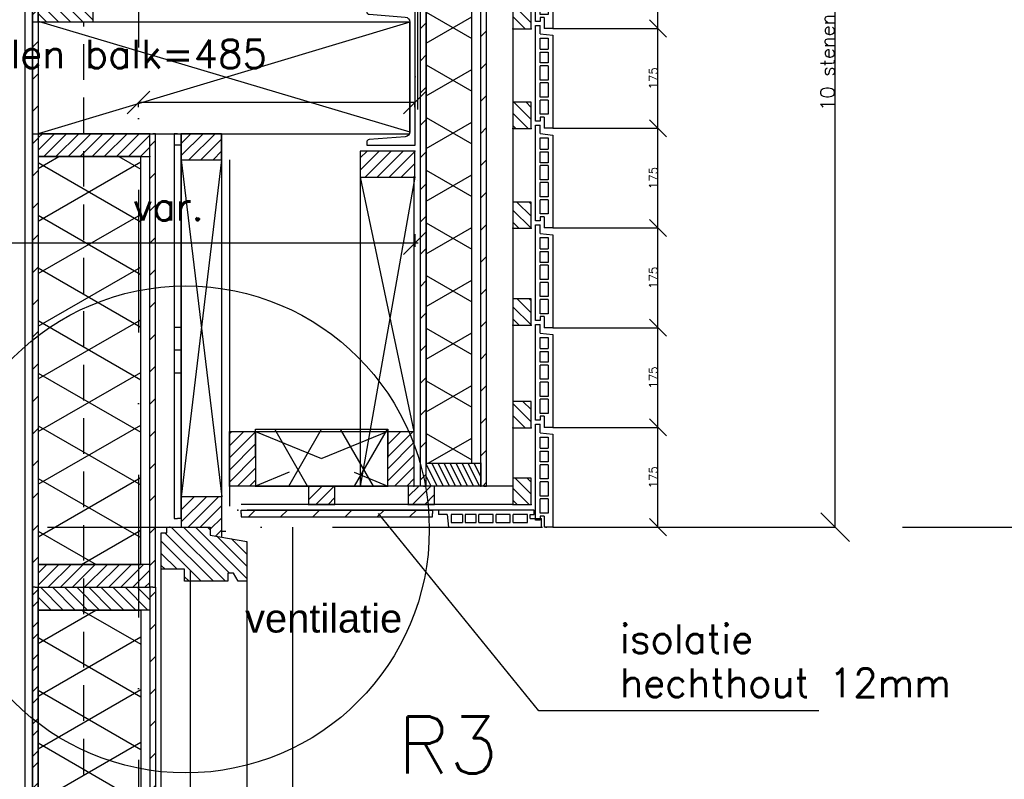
# Model space of a CAD drawing. Extents: x 0 to 317513, y 0 to 193913.
# Tile 93 of 105: x 238419 to 240147, y 159607 to 160940. Entities that reach past the tile are written whole.
import ezdxf

# ---------------------------------------------------------------- set-up
doc = ezdxf.new("R2010")
doc.units = 0
doc.header["$LTSCALE"] = 20
doc.header["$MEASUREMENT"] = 0
doc.header["$PDSIZE"] = -1
for name, pattern in [('DASHDOT', [25, 12.5, -6.25, 0, -6.25]), ('DD1', [2.66667, 1.66667, -0.5, 0, -0.5]), ('HIDDEN', [9.375, 6.25, -3.125]), ('HIDDEN2', [4.6875, 3.125, -1.5625])]:
    doc.linetypes.add(name, pattern=pattern)
doc.layers.get('0').update_dxf_attribs({"linetype": 'CONTINUOUS'})
doc.layers.get('DEFPOINTS').update_dxf_attribs({"linetype": 'CONTINUOUS'})
for name, color, linetype in [('25', 7, 'CONTINUOUS'), ('_DETAILNUMMERS', 4, 'CONTINUOUS'), ('_DETAILNUMMERSTEKST', 4, 'CONTINUOUS'), ('A--01A1_ACEER', 1, 'CONTINUOUS'), ('A--A21--_F-23-', 9, 'CONTINUOUS'), ('A--A25--_F--3-', 9, 'CONTINUOUS'), ('A--A35--_F--3-', 9, 'CONTINUOUS'), ('A--A42--_F--3-', 9, 'CONTINUOUS'), ('A--A42--_F-23-', 9, 'CONTINUOUS'), ('A--A42--_F123-', 9, 'CONTINUOUS'), ('A--L21--', 3, 'CONTINUOUS'), ('A--L21--_F--3-', 7, 'CONTINUOUS'), ('A--L21D3_BUITENWAND', 3, 'CONTINUOUS'), ('A--L25--', 7, 'CONTINUOUS'), ('A--L25--_F-23-', 7, 'CONTINUOUS'), ('A--L28--', 7, 'CONTINUOUS'), ('A--L28--_F--3-', 1, 'CONTINUOUS'), ('A--L28D1_KONSTRUKTIES', 1, 'CONTINUOUS'), ('A--L28DC1_KONSTRUKTIES', 1, 'HIDDEN2'), ('A--L30--', 7, 'CONTINUOUS'), ('A--L30--_F123-', 7, 'CONTINUOUS'), ('A--L31--', 2, 'CONTINUOUS'), ('A--L31--_F--3-', 7, 'CONTINUOUS'), ('A--L31A1_BUITENKOZIJN', 1, 'CONTINUOUS'), ('A--L31D1_BUITENKOZIJN', 1, 'CONTINUOUS'), ('A--L42--', 7, 'CONTINUOUS'), ('A--L42--_F--3-', 7, 'CONTINUOUS'), ('A--L42--_F-23-', 7, 'CONTINUOUS'), ('A--M$1A-_F123-', 1, 'CONTINUOUS'), ('A--T$1A-_F123_20', 1, 'CONTINUOUS'), ('A--T01A-25_TEKST', 2, 'CONTINUOUS'), ('STRAMIEN', 8, 'DD1'), ('X--LR---_CP', 7, 'CONTINUOUS')]:
    doc.layers.add(name, color=color, linetype=linetype)
doc.styles.add('ALFA-0_25', font='ROMANS')
doc.styles.add('EB2', font='ARIAL.TTF')
doc.styles.add('HIEMSTRA', font='romans.shx')
doc.styles.add('MAATLIJN', font='ROMANS')
doc.dimstyles.new('ALFA25', dxfattribs={"dimscale": 0.3, "dimtxt": 50, "dimasz": 100, "dimexe": 0, "dimexo": 0, "dimgap": 2, "dimtad": 1, "dimdec": 0, "dimzin": 0, "dimdsep": 46, "dimtxsty": 'MAATLIJN', "dimblk1": 'OBLIQUE', "dimblk2": 'OBLIQUE', "dimsah": 1, "dimcen": 0, "dimclrd": 1, "dimclre": 1, "dimclrt": 2, "dimadec": 0, "dimazin": 0, "dimtfac": 0.75, "dimtdec": 4, "dimtix": 1, "dimtmove": 2, "dimatfit": 3, "dimldrblk": 'OBLIQUE', "dimfxl": 0, "dimtvp": 1.5, "dimtolj": 1, "dimtzin": 0, "dimarcsym": 0})
doc.dimstyles.get("Standard").update_dxf_attribs({"dimscale": 40, "dimtxt": 2.5, "dimasz": 2, "dimexe": 0.3, "dimexo": 0.3, "dimgap": 2, "dimtad": 1, "dimdec": 0, "dimzin": 0, "dimdsep": 46, "dimtxsty": 'HIEMSTRA', "dimblk1": 'OBLIQUE', "dimblk2": 'OBLIQUE', "dimsah": 1, "dimcen": 0.09, "dimdle": 0.3, "dimclrd": 1, "dimclre": 1, "dimclrt": 3, "dimadec": 0, "dimazin": 0, "dimtfac": 1, "dimtdec": 4, "dimtix": 1, "dimtmove": 2, "dimatfit": 3, "dimldrblk": 'OBLIQUE', "dimfxl": 0, "dimtvp": 625, "dimtolj": 1, "dimtzin": 0, "dimarcsym": 0})
doc.dimstyles.new('STANDARD$0', dxfattribs={"dimscale": 50, "dimtxt": 2.5, "dimasz": 2, "dimexe": 2, "dimexo": 0, "dimgap": 2, "dimtad": 1, "dimdec": 0, "dimzin": 0, "dimdsep": 46, "dimtxsty": 'ALFA-0_25', "dimblk1": 'OBLIQUE', "dimblk2": 'OBLIQUE', "dimsah": 1, "dimcen": -3, "dimdle": 2, "dimclrd": 1, "dimclre": 1, "dimclrt": 2, "dimadec": 0, "dimazin": 0, "dimtfac": 0.6666666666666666, "dimtofl": 0, "dimtmove": 2, "dimatfit": 3, "dimldrblk": 'OBLIQUE', "dimfxl": 0, "dimtvp": 0.8333333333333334, "dimtolj": 1, "dimtzin": 0, "dimarcsym": 0})
pattern_1 = [(45, (0, 0), (-10.60660171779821, 10.60660171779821), [])]

# ---------------------------------------------------------------- blocks, each defined once
blk = doc.blocks.new('_OBLIQUE')
at = {"color": 0, "linetype": 'ByBlock'}
blk.add_line((-0.5, -0.5), (0.5, 0.5), dxfattribs=at)
blk = doc.blocks.new('*D390')
at = {"layer": 'A--M$1A-_F123-', "color": 1, "lineweight": -2}
for p, q in [((239354.2977456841, 161099.3218072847), (239538.8489403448, 161099.3218072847)), ((239538.8489403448, 160924.3218072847), (239538.8489403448, 161099.3218072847)), ((239354.2977456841, 160924.3218072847), (239538.8489403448, 160924.3218072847))]:
    blk.add_line(p, q, dxfattribs=at)
at = {"layer": 'DEFPOINTS', "color": 0}
for p in [(239354.2977456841, 161099.3218072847), (239538.8489403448, 161099.3218072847), (239354.2977456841, 160924.3218072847)]:
    blk.add_point(p, dxfattribs=at)
at = {"layer": 'A--M$1A-_F123-', "color": 1, "lineweight": -2, "xscale": 30, "yscale": 30, "zscale": 30}
for p, rotation in [((239538.8489403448, 161099.3218072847), 90), ((239538.8489403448, 160924.3218072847), 270)]:
    blk.add_blockref('_OBLIQUE', p, dxfattribs=dict(at, rotation=rotation))
at = {"layer": 'A--M$1A-_F123-', "color": 2, "insert": (239530.7489403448, 161011.8218072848), "char_height": 15, "attachment_point": 5, "rotation": 90, "style": 'MAATLIJN'}
blk.add_mtext('\\A1;175', dxfattribs=at)
blk = doc.blocks.new('*U836')
at = {"layer": 'A--A42--_F-23-', "linetype": 'Continuous'}
h = blk.add_hatch(dxfattribs=at)
h.set_pattern_fill('ALFALINE', color=256, scale=40, style=0)
h.set_pattern_definition([(45, (-239233.297745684, -160121.3218072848), (-28.2842712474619, 28.2842712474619), [])])
h.paths.add_polyline_path([(0, 0), (-5, 0), (-5, 5193.969494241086), (0, 5193.969494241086), (5, 5193.969494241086), (5, 0)])
at = {"layer": 'A--L42--_F-23-', "color": 2, "linetype": 'Continuous'}
for points in [[(0, 0), (-5, 0), (-5, 5193.969494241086), (0, 5193.969494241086)], [(0, 0), (5, 0), (5, 5193.969494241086), (0, 5193.969494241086)]]:
    blk.add_lwpolyline(points, dxfattribs=at)
blk = doc.blocks.new('*D405')
at = {"layer": 'A--M$1A-_F123-', "color": 1, "lineweight": -2}
for p, q in [((239429.1186578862, 161799.3218072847), (239849.9470981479, 161799.3218072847)), ((239849.9470981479, 160049.3218072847), (239849.9470981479, 161799.3218072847)), ((239429.1186578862, 160049.3218072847), (239849.9470981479, 160049.3218072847))]:
    blk.add_line(p, q, dxfattribs=at)
at = {"layer": 'DEFPOINTS', "color": 0}
for p in [(239429.1186578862, 161799.3218072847), (239849.9470981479, 161799.3218072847), (239429.1186578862, 160049.3218072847)]:
    blk.add_point(p, dxfattribs=at)
at = {"layer": 'A--M$1A-_F123-', "color": 1, "lineweight": -2, "xscale": 50, "yscale": 50, "zscale": 50}
for p, rotation in [((239849.9470981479, 161799.3218072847), 90), ((239849.9470981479, 160049.3218072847), 270)]:
    blk.add_blockref('_OBLIQUE', p, dxfattribs=dict(at, rotation=rotation))
at = {"layer": 'A--M$1A-_F123-', "color": 2, "insert": (239836.4470981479, 160924.3218072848), "char_height": 25, "attachment_point": 5, "rotation": 90, "style": 'MAATLIJN'}
blk.add_mtext('\\A1;10 stenen a 175', dxfattribs=at)
blk = doc.blocks.new('*D382')
at = {"layer": 'A--M$1A-_F123-', "color": 1, "lineweight": -2}
for p, q in [((239354.2977456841, 160924.3218072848), (239538.8489403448, 160924.3218072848)), ((239538.8489403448, 160749.3218072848), (239538.8489403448, 160924.3218072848)), ((239354.2977456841, 160749.3218072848), (239538.8489403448, 160749.3218072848))]:
    blk.add_line(p, q, dxfattribs=at)
at = {"layer": 'DEFPOINTS', "color": 0}
for p in [(239354.2977456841, 160924.3218072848), (239538.8489403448, 160924.3218072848), (239354.2977456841, 160749.3218072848)]:
    blk.add_point(p, dxfattribs=at)
at = {"layer": 'A--M$1A-_F123-', "color": 1, "lineweight": -2, "xscale": 30, "yscale": 30, "zscale": 30}
for p, rotation in [((239538.8489403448, 160924.3218072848), 90), ((239538.8489403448, 160749.3218072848), 270)]:
    blk.add_blockref('_OBLIQUE', p, dxfattribs=dict(at, rotation=rotation))
at = {"layer": 'A--M$1A-_F123-', "color": 2, "insert": (239530.7489403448, 160836.8218072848), "char_height": 15, "attachment_point": 5, "rotation": 90, "style": 'MAATLIJN'}
blk.add_mtext('\\A1;175', dxfattribs=at)
blk = doc.blocks.new('*D383')
at = {"layer": 'A--M$1A-_F123-', "color": 1, "lineweight": -2}
for p, q in [((239354.2977456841, 161099.3218072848), (239538.8489403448, 161099.3218072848)), ((239538.8489403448, 160924.3218072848), (239538.8489403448, 161099.3218072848)), ((239354.2977456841, 160924.3218072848), (239538.8489403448, 160924.3218072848))]:
    blk.add_line(p, q, dxfattribs=at)
at = {"layer": 'DEFPOINTS', "color": 0}
for p in [(239354.2977456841, 161099.3218072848), (239538.8489403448, 161099.3218072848), (239354.2977456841, 160924.3218072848)]:
    blk.add_point(p, dxfattribs=at)
at = {"layer": 'A--M$1A-_F123-', "color": 1, "lineweight": -2, "xscale": 30, "yscale": 30, "zscale": 30}
for p, rotation in [((239538.8489403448, 161099.3218072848), 90), ((239538.8489403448, 160924.3218072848), 270)]:
    blk.add_blockref('_OBLIQUE', p, dxfattribs=dict(at, rotation=rotation))
at = {"layer": 'A--M$1A-_F123-', "color": 2, "insert": (239530.7489403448, 161011.8218072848), "char_height": 15, "attachment_point": 5, "rotation": 90, "style": 'MAATLIJN'}
blk.add_mtext('\\A1;175', dxfattribs=at)
blk = doc.blocks.new('*D384')
at = {"layer": 'A--M$1A-_F123-', "color": 1, "lineweight": -2}
for p, q in [((239354.2977456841, 160224.3218072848), (239538.8489403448, 160224.3218072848)), ((239538.8489403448, 160049.3218072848), (239538.8489403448, 160224.3218072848)), ((239354.2977456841, 160049.3218072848), (239538.8489403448, 160049.3218072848))]:
    blk.add_line(p, q, dxfattribs=at)
at = {"layer": 'DEFPOINTS', "color": 0}
for p in [(239354.2977456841, 160224.3218072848), (239538.8489403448, 160224.3218072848), (239354.2977456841, 160049.3218072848)]:
    blk.add_point(p, dxfattribs=at)
at = {"layer": 'A--M$1A-_F123-', "color": 1, "lineweight": -2, "xscale": 30, "yscale": 30, "zscale": 30}
for p, rotation in [((239538.8489403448, 160224.3218072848), 90), ((239538.8489403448, 160049.3218072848), 270)]:
    blk.add_blockref('_OBLIQUE', p, dxfattribs=dict(at, rotation=rotation))
at = {"layer": 'A--M$1A-_F123-', "color": 2, "insert": (239530.7489403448, 160136.8218072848), "char_height": 15, "attachment_point": 5, "rotation": 90, "style": 'MAATLIJN'}
blk.add_mtext('\\A1;175', dxfattribs=at)
blk = doc.blocks.new('*D385')
at = {"layer": 'A--M$1A-_F123-', "color": 1, "lineweight": -2}
for p, q in [((239354.2977456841, 160574.3218072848), (239538.8489403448, 160574.3218072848)), ((239538.8489403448, 160399.3218072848), (239538.8489403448, 160574.3218072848)), ((239354.2977456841, 160399.3218072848), (239538.8489403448, 160399.3218072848))]:
    blk.add_line(p, q, dxfattribs=at)
at = {"layer": 'DEFPOINTS', "color": 0}
for p in [(239354.2977456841, 160574.3218072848), (239538.8489403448, 160574.3218072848), (239354.2977456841, 160399.3218072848)]:
    blk.add_point(p, dxfattribs=at)
at = {"layer": 'A--M$1A-_F123-', "color": 1, "lineweight": -2, "xscale": 30, "yscale": 30, "zscale": 30}
for p, rotation in [((239538.8489403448, 160574.3218072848), 90), ((239538.8489403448, 160399.3218072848), 270)]:
    blk.add_blockref('_OBLIQUE', p, dxfattribs=dict(at, rotation=rotation))
at = {"layer": 'A--M$1A-_F123-', "color": 2, "insert": (239530.7489403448, 160486.8218072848), "char_height": 15, "attachment_point": 5, "rotation": 90, "style": 'MAATLIJN'}
blk.add_mtext('\\A1;175', dxfattribs=at)
blk = doc.blocks.new('*D386')
at = {"layer": 'A--M$1A-_F123-', "color": 1, "lineweight": -2}
for p, q in [((239354.2977456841, 160399.3218072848), (239538.8489403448, 160399.3218072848)), ((239538.8489403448, 160224.3218072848), (239538.8489403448, 160399.3218072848)), ((239354.2977456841, 160224.3218072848), (239538.8489403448, 160224.3218072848))]:
    blk.add_line(p, q, dxfattribs=at)
at = {"layer": 'DEFPOINTS', "color": 0}
for p in [(239354.2977456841, 160399.3218072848), (239538.8489403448, 160399.3218072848), (239354.2977456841, 160224.3218072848)]:
    blk.add_point(p, dxfattribs=at)
at = {"layer": 'A--M$1A-_F123-', "color": 1, "lineweight": -2, "xscale": 30, "yscale": 30, "zscale": 30}
for p, rotation in [((239538.8489403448, 160399.3218072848), 90), ((239538.8489403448, 160224.3218072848), 270)]:
    blk.add_blockref('_OBLIQUE', p, dxfattribs=dict(at, rotation=rotation))
at = {"layer": 'A--M$1A-_F123-', "color": 2, "insert": (239530.7489403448, 160311.8218072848), "char_height": 15, "attachment_point": 5, "rotation": 90, "style": 'MAATLIJN'}
blk.add_mtext('\\A1;175', dxfattribs=at)
blk = doc.blocks.new('*D387')
at = {"layer": 'A--M$1A-_F123-', "color": 1, "lineweight": -2}
for p, q in [((239354.2977456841, 160749.3218072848), (239538.8489403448, 160749.3218072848)), ((239538.8489403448, 160574.3218072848), (239538.8489403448, 160749.3218072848)), ((239354.2977456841, 160574.3218072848), (239538.8489403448, 160574.3218072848))]:
    blk.add_line(p, q, dxfattribs=at)
at = {"layer": 'DEFPOINTS', "color": 0}
for p in [(239354.2977456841, 160749.3218072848), (239538.8489403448, 160749.3218072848), (239354.2977456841, 160574.3218072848)]:
    blk.add_point(p, dxfattribs=at)
at = {"layer": 'A--M$1A-_F123-', "color": 1, "lineweight": -2, "xscale": 30, "yscale": 30, "zscale": 30}
for p, rotation in [((239538.8489403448, 160749.3218072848), 90), ((239538.8489403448, 160574.3218072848), 270)]:
    blk.add_blockref('_OBLIQUE', p, dxfattribs=dict(at, rotation=rotation))
at = {"layer": 'A--M$1A-_F123-', "color": 2, "insert": (239530.7489403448, 160661.8218072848), "char_height": 15, "attachment_point": 5, "rotation": 90, "style": 'MAATLIJN'}
blk.add_mtext('\\A1;175', dxfattribs=at)
blk = doc.blocks.new('*U830')
at = {"layer": 'A--A42--_F-23-', "linetype": 'Continuous'}
h = blk.add_hatch(dxfattribs=at)
h.set_pattern_fill('ALFALINE', color=256, scale=40, style=0)
h.set_pattern_definition([(45, (-239127.3430605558, -160121.3218072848), (-28.2842712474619, 28.2842712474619), [])])
h.paths.add_polyline_path([(0, 0), (-5, 0), (-5, 837.020705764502), (0, 837.020705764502), (5, 837.020705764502), (5, 0)])
at = {"layer": 'A--L42--_F-23-', "color": 2, "linetype": 'Continuous'}
for points in [[(0, 0), (-5, 0), (-5, 837.020705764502), (0, 837.020705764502)], [(0, 0), (5, 0), (5, 837.020705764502), (0, 837.020705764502)]]:
    blk.add_lwpolyline(points, dxfattribs=at)
blk = doc.blocks.new('ARGETON175')
at = {"layer": 'A--L21D3_BUITENWAND'}
for p, q in [((2.273736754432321e-12, 167.9999999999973), (-7.999999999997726, 167.9999999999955)), ((-7.999999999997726, 152.9999999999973), (-7.999999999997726, 167.9999999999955)), ((0, 0), (2.273736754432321e-12, 167.9999999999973)), ((-7.999999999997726, 152.9999999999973), (-29.99999999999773, 150.4999999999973)), ((-29.99999999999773, 150.4999999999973), (-29.99999999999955, -12.50000000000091)), ((-21.99999999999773, 145.4999999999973), (-21.99999999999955, 125.9999999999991)), ((-7.999999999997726, 145.4999999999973), (-21.99999999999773, 145.4999999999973)), ((-7.999999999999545, 125.9999999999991), (-7.999999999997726, 145.4999999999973)), ((-7.999999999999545, 125.9999999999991), (-21.99999999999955, 125.9999999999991)), ((-7.999999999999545, 120.9999999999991), (-21.99999999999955, 120.9999999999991)), ((-21.99999999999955, 120.9999999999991), (-21.99999999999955, 101.9999999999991)), ((-7.999999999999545, 101.9999999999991), (-7.999999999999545, 120.9999999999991)), ((-21.99999999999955, 101.9999999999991), (-7.999999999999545, 101.9999999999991)), ((-21.99999999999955, 96.99999999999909), (-21.99999999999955, 71.99999999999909)), ((-21.99999999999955, 96.99999999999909), (-7.999999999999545, 96.99999999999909)), ((-7.999999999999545, 71.99999999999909), (-7.999999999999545, 96.99999999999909)), ((-21.99999999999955, 71.99999999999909), (-7.999999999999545, 71.99999999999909)), ((-21.99999999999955, 66.99999999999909), (-21.99999999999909, 41.99999999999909)), ((-21.99999999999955, 66.99999999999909), (-7.999999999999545, 66.99999999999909)), ((-7.999999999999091, 41.99999999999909), (-7.999999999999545, 66.99999999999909)), ((-21.99999999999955, 41.99999999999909), (-7.999999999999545, 41.99999999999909)), ((-21.99999999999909, 36.99999999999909), (-21.99999999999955, 11.99999999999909)), ((-21.99999999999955, 36.99999999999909), (-7.999999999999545, 36.99999999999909)), ((-7.999999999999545, 11.99999999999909), (-7.999999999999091, 36.99999999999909)), ((-21.99999999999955, 11.99999999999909), (-7.999999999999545, 11.99999999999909)), ((-14.99999999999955, 6.999999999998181), (-14.99999999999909, -12.50000000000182)), ((-14.99999999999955, 6.999999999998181), (-7.999999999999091, 6.999999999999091)), ((-7.999999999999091, 6.999999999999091), (-8, -1.818989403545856e-12)), ((-8, -1.818989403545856e-12), (0, 0)), ((-29.99999999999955, -12.50000000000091), (-14.99999999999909, -12.50000000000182))]:
    blk.add_line(p, q, dxfattribs=at)
blk = doc.blocks.new('HOUT46X32')
at = {"layer": 'A--A25--_F--3-'}
h = blk.add_hatch(dxfattribs=at)
h.set_pattern_fill('ALFALINE', color=256, scale=15, style=0, pattern_type=2)
h.set_pattern_definition(pattern_1)
h.paths.add_polyline_path([(0, 0), (0, 46), (32, 46), (32, 0)])
at = {"layer": 'A--L25--_F-23-', "color": 2, "linetype": 'Continuous'}
blk.add_lwpolyline([(0, 0), (0, 46), (32, 46), (32, 0)], close=True, dxfattribs=at)
at = {"layer": 'X--LR---_CP'}
for p in [(0, 0), (0, 0), (32, 0)]:
    blk.add_point(p, dxfattribs=at)
blk = doc.blocks.new('*D379')
at = {"layer": 'A--M$1A-_F123-', "color": 1, "lineweight": -2}
for p, q in [((238247.3430605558, 160563.3286734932), (238247.3430605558, 160541.4842667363)), ((239112.3430605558, 160563.3286734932), (239112.3430605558, 160541.4842667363)), ((239118.3430605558, 160547.4842667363), (238241.3430605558, 160547.4842667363))]:
    blk.add_line(p, q, dxfattribs=at)
at = {"layer": 'DEFPOINTS', "color": 0}
for p in [(238247.3430605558, 160569.3286734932), (239112.3430605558, 160569.3286734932), (238247.3430605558, 160547.4842667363)]:
    blk.add_point(p, dxfattribs=at)
at = {"layer": 'A--M$1A-_F123-', "color": 1, "lineweight": -2, "xscale": 40, "yscale": 40, "zscale": 40, "rotation": 180}
blk.add_blockref('_OBLIQUE', (238247.3430605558, 160547.4842667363), dxfattribs=at)
at = {"layer": 'A--M$1A-_F123-', "color": 1, "lineweight": -2, "xscale": 40, "yscale": 40, "zscale": 40}
blk.add_blockref('_OBLIQUE', (239112.3430605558, 160547.4842667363), dxfattribs=at)
at = {"layer": 'A--M$1A-_F123-', "color": 2, "insert": (238679.8430605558, 160612.4842667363), "char_height": 50, "attachment_point": 5, "style": 'HIEMSTRA'}
blk.add_mtext('\\A1;var.', dxfattribs=at)
blk = doc.blocks.new('Q020283-')
at = {"layer": 'A--A25--_F--3-'}
h = blk.add_hatch(dxfattribs=at)
h.set_pattern_fill('ALFALINE', color=256, scale=15, style=0, pattern_type=2)
h.set_pattern_definition(pattern_1)
h.paths.add_polyline_path([(0, 0), (0, 96), (46, 96), (46, 0)])
at = {"layer": 'A--L25--_F-23-', "color": 2, "linetype": 'Continuous'}
blk.add_lwpolyline([(0, 0), (0, 96), (46, 96), (46, 0)], close=True, dxfattribs=at)
at = {"layer": 'X--LR---_CP'}
for p in [(0, 0), (0, 0), (46, 0)]:
    blk.add_point(p, dxfattribs=at)
blk = doc.blocks.new('*D362')
at = {"layer": 'A--M$1A-_F123-', "color": 1, "lineweight": -2}
for p, q in [((238627.3430605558, 160786.3160727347), (238627.3430605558, 160794.2969222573)), ((239112.3430605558, 160794.2969222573), (238627.3430605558, 160794.2969222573)), ((239112.3430605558, 160786.3160727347), (239112.3430605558, 160794.2969222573))]:
    blk.add_line(p, q, dxfattribs=at)
at = {"layer": 'DEFPOINTS', "color": 0}
for p in [(238627.3430605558, 160794.2969222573), (238627.3430605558, 160786.3160727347), (239112.3430605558, 160786.3160727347)]:
    blk.add_point(p, dxfattribs=at)
at = {"layer": 'A--M$1A-_F123-', "color": 1, "lineweight": -2, "xscale": 40, "yscale": 40, "zscale": 40, "rotation": 180}
blk.add_blockref('_OBLIQUE', (238627.3430605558, 160794.2969222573), dxfattribs=at)
at = {"layer": 'A--M$1A-_F123-', "color": 1, "lineweight": -2, "xscale": 40, "yscale": 40, "zscale": 40}
blk.add_blockref('_OBLIQUE', (239112.3430605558, 160794.2969222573), dxfattribs=at)
at = {"layer": 'A--M$1A-_F123-', "color": 2, "insert": (238499.2232521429, 160879.6580516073), "char_height": 50, "attachment_point": 5, "style": 'ALFA-0_25'}
blk.add_mtext('\\A1;\\fRomanS|b0|i0|c0|p0;a.k. stalen balk=\\Fromans.shx;485', dxfattribs=at)
blk = doc.blocks.new('*U797')
at = {"layer": 'A--A42--_F-23-', "linetype": 'Continuous'}
h = blk.add_hatch(dxfattribs=at)
h.set_pattern_fill('ALFALINE', color=256, scale=40, style=0)
h.set_pattern_definition([(45, (-238446.3430675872, -164279.3218072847), (-28.2842712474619, 28.2842712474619), [])])
h.paths.add_polyline_path([(0, 0), (5, 0), (5, -6044.999999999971), (0, -6044.999999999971), (-5, -6044.999999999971), (-5, 0)])
at = {"layer": 'A--L42--_F-23-', "color": 2, "linetype": 'Continuous'}
for points in [[(0, 0), (-5, 0), (-5, -6044.999999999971), (0, -6044.999999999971)], [(0, 0), (5, 0), (5, -6044.999999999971), (0, -6044.999999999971)]]:
    blk.add_lwpolyline(points, dxfattribs=at)
blk = doc.blocks.new('*U796')
at = {"layer": 'A--A42--_F--3-', "linetype": 'Continuous'}
h = blk.add_hatch(dxfattribs=at)
h.set_pattern_fill('ALFALINE', color=256, scale=40, angle=45, style=0)
h.set_pattern_definition([(90, (-238435.0930675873, -159525.6318105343), (-40, 7.105427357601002e-15), [])])
h.paths.add_polyline_path([(0, 0), (-6.25, 0), (-6.25, 4274.734392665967), (0, 4274.734392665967), (6.25, 4274.734392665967), (6.25, 0)])
at = {"layer": 'A--L42--_F--3-', "color": 3, "linetype": 'Continuous'}
for points in [[(0, 0), (-6.249999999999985, 0), (-6.249999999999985, 4274.734392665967), (0, 4274.734392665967)], [(0, 0), (-6.25, 0), (-6.25, 4274.734392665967), (0, 4274.734392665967)], [(0, 0), (-6.25, 0), (-6.25, 4274.734392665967), (0, 4274.734392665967)], [(0, 0), (6.25, 0), (6.25, 4274.734392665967), (0, 4274.734392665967)]]:
    blk.add_lwpolyline(points, dxfattribs=at)
blk = doc.blocks.new('*D516')
at = {"layer": 'A--M$1A-_F123-', "color": 1, "lineweight": -2}
for p, q in [((238247.3430605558, 159392.1116200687), (238247.3430605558, 159438.0834170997)), ((238432.3430025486, 159392.1116200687), (238432.3430025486, 159438.0834170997)), ((238207.3430605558, 159398.0834170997), (238472.3430025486, 159398.0834170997))]:
    blk.add_line(p, q, dxfattribs=at)
at = {"layer": 'DEFPOINTS', "color": 0}
for p in [(238432.3430025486, 159398.0834170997), (238247.3430605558, 159392.1116200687), (238432.3430025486, 159392.1116200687)]:
    blk.add_point(p, dxfattribs=at)
at = {"layer": 'A--M$1A-_F123-', "color": 1, "lineweight": -2, "xscale": 40, "yscale": 40, "zscale": 40, "rotation": 180}
blk.add_blockref('_OBLIQUE', (238247.3430605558, 159398.0834170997), dxfattribs=at)
at = {"layer": 'A--M$1A-_F123-', "color": 1, "lineweight": -2, "xscale": 40, "yscale": 40, "zscale": 40}
blk.add_blockref('_OBLIQUE', (238432.3430025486, 159398.0834170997), dxfattribs=at)
at = {"layer": 'A--M$1A-_F123-', "color": 2, "insert": (238087.8539904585, 159523.0834170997), "char_height": 50, "attachment_point": 5, "style": 'ALFA-0_25'}
blk.add_mtext('\\A1;v.k. bordes 185', dxfattribs=at)
blk = doc.blocks.new('Q020676-')
at = {"layer": 'A--L28--_F--3-', "color": 4, "linetype": 'Continuous'}
blk.add_lwpolyline([(0, -120), (0, 120), (85, 120), (85, 114.42, -0.391020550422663), (80.858853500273, 109.9343312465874), (17.32274549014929, 104.8529762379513, 0.391040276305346), (9.5, 96.38), (9.5, -96.38000000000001, 0.391040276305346), (17.32274549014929, -104.8529762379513), (80.85854650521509, -109.9343066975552, -0.391020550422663), (84.99999998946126, -114.4196920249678), (85, -120)], format="xyb", close=True, dxfattribs=at)
at = {"layer": 'X--LR---_CP', "color": 4, "linetype": 'Continuous'}
for p in [(0, 0), (0, 0), (9.5, -7.105427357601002e-15)]:
    blk.add_point(p, dxfattribs=at)
blk = doc.blocks.new('*U794')
at = {"layer": 'A--A42--_F-23-', "linetype": 'Continuous'}
h = blk.add_hatch(dxfattribs=at)
h.set_pattern_fill('ALFALINE', color=256, scale=40, style=0)
h.set_pattern_definition([(45, (-238652.3430675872, -159943.8332712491), (-28.2842712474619, 28.2842712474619), [])])
h.paths.add_polyline_path([(0, 0), (5, 0), (5, -1709.511463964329), (0, -1709.511463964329), (-5, -1709.511463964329), (-5, 0)])
at = {"layer": 'A--L42--_F-23-', "color": 2, "linetype": 'Continuous'}
for points in [[(0, 0), (-5, 0), (-5, -1709.511463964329), (0, -1709.511463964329)], [(0, 0), (5, 0), (5, -1709.511463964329), (0, -1709.511463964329)]]:
    blk.add_lwpolyline(points, dxfattribs=at)
blk = doc.blocks.new('*U793')
at = {"layer": 'A--A42--_F-23-', "linetype": 'Continuous'}
h = blk.add_hatch(dxfattribs=at)
h.set_pattern_fill('ALFALINE', color=256, scale=40, style=0)
h.set_pattern_definition([(45, (-238446.3430675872, -159943.8332712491), (-28.2842712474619, 28.2842712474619), [])])
h.paths.add_polyline_path([(0, 0), (5, 0), (5, -1709.5114639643), (0, -1709.5114639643), (-5, -1709.5114639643), (-5, 0)])
at = {"layer": 'A--L42--_F-23-', "color": 2, "linetype": 'Continuous'}
for points in [[(0, 0), (-5, 0), (-5, -1709.5114639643), (0, -1709.5114639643)], [(0, 0), (5, 0), (5, -1709.5114639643), (0, -1709.5114639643)]]:
    blk.add_lwpolyline(points, dxfattribs=at)
blk = doc.blocks.new('NH40_196')
at = {"layer": 'A--A25--_F--3-'}
h = blk.add_hatch(dxfattribs=at)
h.set_pattern_fill('ALFALINE', color=256, scale=15, style=0, pattern_type=2)
h.set_pattern_definition([(45, (-6, 0), (-10.60660171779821, 10.60660171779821), [])])
h.paths.add_polyline_path([(0, 0), (0, 196), (40, 196), (40, 0)])
at = {"layer": 'A--L25--_F-23-', "color": 2, "linetype": 'Continuous'}
blk.add_lwpolyline([(0, 0), (0, 196), (40, 196), (40, 0)], close=True, dxfattribs=at)
at = {"layer": 'X--LR---_CP'}
for p in [(0, 0), (0, 0), (40, 0)]:
    blk.add_point(p, dxfattribs=at)
blk = doc.blocks.new('*U792')
at = {"layer": 'A--A42--_F-23-', "linetype": 'Continuous'}
h = blk.add_hatch(dxfattribs=at)
h.set_pattern_fill('ALFALINE', color=256, scale=40, style=0)
h.set_pattern_definition([(45, (-238652.3430675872, -159943.833271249), (-28.2842712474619, 28.2842712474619), [])])
h.paths.add_polyline_path([(0, 0), (-5, 0), (-5, 795.868536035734), (0, 795.868536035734), (5, 795.868536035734), (5, 0)])
at = {"layer": 'A--L42--_F-23-', "color": 2, "linetype": 'Continuous'}
for points in [[(0, 0), (-5, 0), (-5, 795.868536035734), (0, 795.868536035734)], [(0, 0), (5, 0), (5, 795.868536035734), (0, 795.868536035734)]]:
    blk.add_lwpolyline(points, dxfattribs=at)
blk = doc.blocks.new('Q020279-')
at = {"layer": 'A--A25--_F--3-'}
h = blk.add_hatch(dxfattribs=at)
h.set_pattern_fill('ALFALINE', color=256, scale=15, style=0, pattern_type=2)
h.set_pattern_definition(pattern_1)
h.paths.add_polyline_path([(0, 0), (0, 71), (46, 71), (46, 0)])
at = {"layer": 'A--L25--_F-23-', "color": 2, "linetype": 'Continuous'}
blk.add_lwpolyline([(0, 0), (0, 71), (46, 71), (46, 0)], close=True, dxfattribs=at)
at = {"layer": 'X--LR---_CP'}
for p in [(0, 0), (0, 0), (46, 0)]:
    blk.add_point(p, dxfattribs=at)
blk = doc.blocks.new('KOZIJN_VP')
at = {"layer": 'A--A35--_F--3-'}
h = blk.add_hatch(dxfattribs=at)
h.set_pattern_fill('ALFALINE', color=256, scale=15, angle=90, style=0, pattern_type=2)
h.set_pattern_definition([(135, (447.3764100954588, -368.9967329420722), (-10.60660171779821, -10.60660171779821), [])])
h.paths.add_polyline_path([(-91, 53.44102357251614), (-20, 53.44102357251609), (-20, 0), (-71, 0.01724948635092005), (-71, -13.97211117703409), (-91, -17.5561020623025)])
h = blk.add_hatch(dxfattribs=at)
h.set_pattern_fill('ALFALINE', color=256, scale=15, style=0, pattern_type=2)
h.set_pattern_definition([(45, (447.3905115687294, -368.9969185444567), (-10.60660171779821, 10.60660171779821), [])])
h.paths.add_polyline_path([(-101.9877444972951, -94.98637884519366), (-25.98774449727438, -94.98626951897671), (-25.98774449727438, -73.98626951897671), (15.01155049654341, -73.98637884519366), (15.01155049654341, -10.00362852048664), (5.011550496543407, -10.00362852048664), (5.011550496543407, 0.01369385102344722), (-70.98589852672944, 0.01706388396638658), (-70.98695452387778, -13.97272140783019), (-134.9866762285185, -25.44120697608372), (-134.9877444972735, -94.98637884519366), (-119.9976014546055, -94.98637884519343), (-111.9877444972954, -80.96912916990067), (-101.9877444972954, -80.96912916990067)])
at = {"layer": 'A--L31--_F--3-', "color": 2, "linetype": 'Continuous'}
for points in [[(-91, 53.44102357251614), (-20, 53.44102357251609), (-20, 0), (-71, 0.01724948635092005), (-71, -13.97211117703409), (-91, -17.5561020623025), (-91, 53.44102357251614)], [(-101.9877444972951, -94.98637884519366), (-25.98774449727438, -94.98626951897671), (-25.98774449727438, -73.98626951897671), (15.01155049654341, -73.98637884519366), (15.01155049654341, -10.00362852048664), (5.011550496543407, -10.00362852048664), (5.011550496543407, 0.01369385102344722), (-70.98589852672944, 0.01706388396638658), (-70.98695452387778, -13.97272140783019), (-134.9866762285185, -25.44120697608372), (-134.9877444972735, -94.98637884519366), (-119.9976014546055, -94.98637884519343), (-111.9877444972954, -80.96912916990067), (-101.9877444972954, -80.96912916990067)]]:
    blk.add_lwpolyline(points, close=True, dxfattribs=at)
at = {"layer": 'X--LR---_CP', "color": 1}
blk.add_point((0, 0), dxfattribs=at)
blk = doc.blocks.new('*U785')
at = {"layer": 'A--L30--_F123-', "color": 1, "linetype": 'Continuous'}
blk.add_lwpolyline([(0, 0), (-7.5, 0), (-7.499999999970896, 697.9439375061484), (2.91038304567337e-11, 697.9439375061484)], dxfattribs=at)
blk.add_lwpolyline([(0, 0), (-7.5, 0), (-7.499999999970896, 697.9439375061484), (2.91038304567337e-11, 697.9439375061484)], dxfattribs=at)
blk = doc.blocks.new('*U784')
at = {"layer": 'A--A42--_F123-', "linetype": 'Continuous'}
h = blk.add_hatch(dxfattribs=at)
h.set_pattern_fill('ALFAPLST', color=256, scale=400, angle=180, style=0)
h.set_pattern_definition([(180, (0, 0), (-4.898425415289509e-14, -400), []), (180, (-4.898425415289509e-15, -40), (-4.898425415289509e-14, -400), []), (180, (-9.796850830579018e-15, -80), (-4.898425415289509e-14, -400), [])])
h.paths.add_polyline_path([(0, 0), (6, 0), (6, -675.3878354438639), (0, -675.3878354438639), (-6, -675.3878354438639), (-6, 0)])
at = {"layer": 'A--L42--_F--3-', "color": 3, "linetype": 'Continuous'}
for points in [[(0, 0), (-6, 0), (-6, -675.3878354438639), (0, -675.3878354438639)], [(0, 0), (6, 0), (6, -675.3878354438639), (0, -675.3878354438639)]]:
    blk.add_lwpolyline(points, dxfattribs=at)
blk = doc.blocks.new('*U732')
at = {"layer": 'A--A42--_F-23-', "linetype": 'Continuous'}
h = blk.add_hatch(dxfattribs=at)
h.set_pattern_fill('ALFALINE', color=256, scale=40, style=0)
h.set_pattern_definition([(45, (-238807.3179724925, -160073.3218072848), (-28.2842712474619, 28.2842712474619), [])])
h.paths.add_polyline_path([(0, 0), (0, 6), (335.9061800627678, 6), (335.9061800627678, 0), (335.9061800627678, -6), (0, -6)])
at = {"layer": 'A--L42--_F-23-', "color": 2, "linetype": 'Continuous'}
for points in [[(0, 0), (0, 6), (335.9061800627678, 6), (335.9061800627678, 0)], [(0, 0), (0, -6), (335.9061800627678, -6), (335.9061800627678, 0)]]:
    blk.add_lwpolyline(points, dxfattribs=at)
blk = doc.blocks.new('*U731')
at = {"layer": 'A--A21--_F-23-', "linetype": 'Continuous'}
h = blk.add_hatch(dxfattribs=at)
h.set_pattern_fill('ALFAISO', color=256, scale=100, style=0)
h.set_pattern_definition([(59.99999999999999, (0, -50), (-86.60254037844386, 50.00000000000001), []), (120, (0, -50), (-86.60254037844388, -49.99999999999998), [])])
h.paths.add_polyline_path([(0, 0), (0, -50), (232.0003647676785, -50), (232.0003647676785, 0), (232.0003647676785, 50), (0, 50)])
at = {"layer": 'A--L21--_F--3-', "color": 3, "linetype": 'Continuous'}
for points in [[(0, 0), (0, 50), (232.0003647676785, 50), (232.0003647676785, 0)], [(0, 0), (0, -50), (232.0003647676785, -50), (232.0003647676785, 0)]]:
    blk.add_lwpolyline(points, dxfattribs=at)

msp = doc.modelspace()

# ---------------------------------------------------------------- hatches: boundary and pattern name
at = {"layer": 'A--A21--_F-23-'}
h = msp.add_hatch(dxfattribs=at)
h.set_pattern_fill('ALFAISO', color=256, scale=80, angle=270, style=0)
h.set_pattern_definition([(210.0000000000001, (397739.2314289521, 58203.42386924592), (-40.00000000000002, 69.28203230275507), []), (150, (397739.2314289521, 58203.42386924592), (39.99999999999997, 69.28203230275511), [])])
h.paths.add_polyline_path([(239032.3430605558, 161773.2685054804), (239212.3430605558, 161773.2685054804), (239212.3430605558, 160161.3218072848), (239132.3430605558, 160161.3218072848), (239132.3430605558, 160999.3218072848), (239032.3430605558, 160999.3218072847)])
h = msp.add_hatch(dxfattribs=at)
h.set_pattern_fill('ALFAISO', color=256, scale=80, angle=270, style=0, pattern_type=2)
h.set_pattern_definition([(329.9999999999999, (166700.1825744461, 58192.74818060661), (40.00000000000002, 69.28203230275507), []), (29.99999999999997, (166700.1825744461, 58192.74818060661), (-39.99999999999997, 69.28203230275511), [])])
h.paths.add_polyline_path([(238551.3430675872, 159983.833271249), (238631.3430675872, 159983.833271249), (238631.3430675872, 160699.7018072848), (238451.3430675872, 160699.7018072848), (238451.3430675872, 159983.8332712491)])
h = msp.add_hatch(dxfattribs=at)
h.set_pattern_fill('ALFAISO', color=256, scale=80, angle=270, style=0, pattern_type=2)
h.set_pattern_definition([(30.00000000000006, (166700.1825744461, 261694.9183618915), (40.00000000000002, -69.28203230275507), []), (330.0000000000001, (166700.1825744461, 261694.9183618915), (-39.99999999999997, -69.28203230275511), [])])
h.paths.add_polyline_path([(238551.3430675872, 159903.8332712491), (238631.3430675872, 159903.8332712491), (238631.3430675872, 158274.3218072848), (238451.3430675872, 158274.3218072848), (238451.3430675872, 159903.8332712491)])
at = {"layer": 'A--A25--_F--3-'}
h = msp.add_hatch(dxfattribs=at)
h.set_pattern_fill('ALFALINE', color=256, scale=15, style=0, pattern_type=2)
h.set_pattern_definition([(116.565051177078, (239059.466527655, 160199.8118513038), (-5.303300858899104, -10.60660171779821), [])])
edge = h.paths.add_edge_path()
edge.add_line((239277.4665346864, 160121.3218072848), (239132.3430605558, 160121.3218072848))
edge.add_line((239132.3430605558, 160121.3218072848), (239132.3430605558, 160161.3218072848))
edge.add_line((239132.3430605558, 160161.3218072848), (239228.3430605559, 160161.3218072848))
edge.add_line((239228.3430605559, 160161.3218072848), (239228.3430605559, 160121.3218072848))

# ---------------------------------------------------------------- linework, layer by layer
at = {"layer": '_DETAILNUMMERS'}
msp.add_circle((238710.387314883, 160045.3181784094), 427.2623505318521, dxfattribs=at)
at = {"layer": 'A--01A1_ACEER'}
for p, q in [((238451.3430675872, 160937.3413103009), (239103.320095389, 160742.9418072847)), ((239103.320095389, 160935.7018072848), (238451.3430675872, 160739.7018072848)), ((239153.797745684, 160079.3218072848), (238818.0857166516, 160079.3218072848))]:
    msp.add_line(p, q, dxfattribs=at)
msp.add_lwpolyline([(239103.320095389, 160935.7018072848), (238441.3430675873, 160935.7018072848), (238441.3430675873, 160739.7018072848), (239103.320095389, 160739.7018072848)], close=True, dxfattribs=at)
at = {"layer": 'A--L21--'}
for points in [[(239132.3430605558, 160161.3218072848), (239212.3430605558, 160161.3218072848), (239212.3430605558, 161773.2685054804), (239032.3430605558, 161773.2685054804), (239032.3430605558, 160999.3218072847), (239132.3430605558, 160999.3218072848), (239132.3430605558, 160245.8118513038)], [(238551.3430675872, 159983.833271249), (238631.3430675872, 159983.833271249), (238631.3430675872, 160699.7018072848), (238451.3430675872, 160699.7018072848), (238451.3430675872, 159983.8332712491), (238551.3430675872, 159983.8332712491), (238551.3430675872, 159983.833271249)], [(238551.3430675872, 159903.8332712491), (238631.3430675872, 159903.8332712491), (238631.3430675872, 158274.3218072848), (238451.3430675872, 158274.3218072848), (238451.3430675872, 159903.8332712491), (238551.3430675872, 159903.8332712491), (238551.3430675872, 159903.8332712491)]]:
    msp.add_lwpolyline(points, close=True, dxfattribs=at)
at = {"layer": 'A--L21D3_BUITENWAND'}
msp.add_line((239140.8430605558, 160049.3218072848), (239336.0761869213, 160049.3218072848), dxfattribs=at)
at = {"layer": 'A--L25--_F-23-', "color": 2, "linetype": 'Continuous'}
for p, q in [((239132.3430605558, 160121.3218072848), (239132.3430605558, 160161.3218072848)), ((239132.3430605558, 160161.3218072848), (239228.3430605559, 160161.3218072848)), ((239228.3430605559, 160161.3218072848), (239228.3430605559, 160121.3218072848)), ((239228.3430605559, 160121.3218072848), (239132.3430605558, 160121.3218072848))]:
    msp.add_line(p, q, dxfattribs=at)
at = {"layer": 'A--L28D1_KONSTRUKTIES', "linetype": 'DASHDOT'}
msp.add_line((239116.73288812, 164532.6865041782), (239116.73288812, 160581.4065009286), dxfattribs=at)
at = {"layer": 'A--L28DC1_KONSTRUKTIES'}
msp.add_line((238531.3657065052, 157459.3218072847), (238531.3657065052, 160935.7018072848), dxfattribs=at)
at = {"layer": 'A--L31--'}
for p, q in [((239284.297745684, 163634.7919517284), (239284.2977456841, 160121.3218072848)), ((239284.2977456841, 160121.3218072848), (238786.9464291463, 160121.3218072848)), ((239284.2977456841, 160089.3218072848), (238807.3179724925, 160089.3218072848)), ((238718.3430675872, 159973.9718072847), (238718.3430675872, 159573.4844454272))]:
    msp.add_line(p, q, dxfattribs=at)
for points in [[(238667.3430675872, 159573.4844454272), (238667.3430675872, 160019.8818072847), (238667.3430675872, 160019.8818072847)], [(238817.3430675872, 160024.3218072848), (238817.3430675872, 160024.3218072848), (238817.3430675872, 159573.4844454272)]]:
    msp.add_lwpolyline(points, dxfattribs=at)
at = {"layer": 'A--L31A1_BUITENKOZIJN'}
msp.add_line((238897.3430675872, 160049.3218072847), (238897.3430675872, 156511.3218072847), dxfattribs=at)
at = {"layer": 'A--L31D1_BUITENKOZIJN'}
for p, q in [((238702.3437725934, 160693.7018072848), (238702.3553230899, 160102.7549954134)), ((238702.3437725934, 160693.7018072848), (238773.3553230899, 160102.7549954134)), ((238773.3437725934, 160693.7018072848), (238702.3553230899, 160102.7549954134)), ((238773.3437725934, 160693.7018072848), (238773.3437725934, 160086.3025078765)), ((238786.8176006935, 160693.7021537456), (238786.8176006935, 160086.3275929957)), ((239016.3430605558, 160663.3218072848), (239016.3430605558, 160121.3218072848)), ((239112.3430605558, 160663.3218072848), (239016.3430605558, 160121.3218072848)), ((239016.3430605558, 160663.3218072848), (239110.8179654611, 160217.3218072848)), ((239110.8179654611, 160663.3218072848), (239110.8179654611, 160217.3218072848)), ((238832.8176006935, 160217.3218072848), (239110.8179654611, 160217.3218072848))]:
    msp.add_line(p, q, dxfattribs=at)
at = {"layer": 'A--L31D1_BUITENKOZIJN', "linetype": 'HIDDEN'}
for p, q in [((238832.8176006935, 160217.3218072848), (239064.8179654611, 160121.3218072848)), ((239064.8179654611, 160217.3218072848), (238832.8176006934, 160121.3218072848))]:
    msp.add_line(p, q, dxfattribs=at)
at = {"layer": 'A--T01A-25_TEKST'}
for p, q in [((239329.9503033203, 159727.0610789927), (239048.6134882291, 160073.3218072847)), ((239821.2735949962, 159727.0610789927), (239329.9503033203, 159727.0610789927))]:
    msp.add_line(p, q, dxfattribs=at)
at = {"layer": 'STRAMIEN', "linetype": 'DASHDOT'}
for p, q in [((238627.3430605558, 168142.5381229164), (238627.3430605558, 148770.0352279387)), ((236467.264246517, 160049.3218072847), (241970.5542523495, 160049.3218072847))]:
    msp.add_line(p, q, dxfattribs=at)
at = {"layer": 'X--LR---_CP'}
for p in [(239228.3430605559, 160161.3218072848), (239228.3430605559, 160121.3218072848), (239228.3430605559, 160121.3218072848), (238801.8394980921, 160079.0996892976), (238801.8394980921, 160079.0996892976), (238801.8394980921, 160079.0996892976)]:
    msp.add_point(p, dxfattribs=at)

# ---------------------------------------------------------------- block references
at = {"xscale": -1}
for p in [(239324.297745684, 160936.8218072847), (239324.297745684, 160761.8218072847), (239324.297745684, 160586.8218072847), (239324.297745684, 160411.8218072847), (239324.297745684, 160236.8218072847), (239324.297745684, 160061.8218072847)]:
    msp.add_blockref('ARGETON175', p, dxfattribs=at)
at = {"rotation": 90}
msp.add_blockref('ARGETON175', (239321.797745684, 160079.3218072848), dxfattribs=at)
at = {"layer": '25', "xscale": -1, "rotation": 270}
msp.add_blockref('Q020279-', (238702.3437725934, 160693.7018072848), dxfattribs=at)
at = {"layer": 'A--L21--'}
msp.add_blockref('*U731', (238832.8176006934, 160171.3218072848), dxfattribs=at)
at = {"layer": 'A--L25--'}
for name, p, rotation in [('Q020283-', (238451.3430675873, 160981.7018072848), 270), ('NH40_196', (238647.3430675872, 159903.8332712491), 90)]:
    msp.add_blockref(name, p, dxfattribs=dict(at, rotation=rotation))
at = {"layer": 'A--L25--', "xscale": -1}
for p in [(239316.297745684, 160923.8218072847), (239316.297745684, 160748.8218072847), (239316.297745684, 160573.8218072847), (239316.297745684, 160403.8218072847), (239316.297745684, 160223.8218072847), (239316.2977456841, 160089.3218072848)]:
    msp.add_blockref('HOUT46X32', p, dxfattribs=at)
for name, p, rotation in [('NH40_196', (238647.3430675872, 160739.7018072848), 90), ('Q020283-', (239112.3430605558, 160709.3218072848), 90), ('HOUT46X32', (238925.797745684, 160089.3218072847), 270), ('HOUT46X32', (239100.797745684, 160089.3218072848), 270), ('NH40_196', (238647.3430675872, 159983.8332712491), 90)]:
    msp.add_blockref(name, p, dxfattribs=dict(at, rotation=rotation))
at = {"layer": 'A--L25--'}
for p in [(238786.8176006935, 160121.3218072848), (239064.8179654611, 160121.3218072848)]:
    msp.add_blockref('Q020283-', p, dxfattribs=at)
at = {"layer": 'A--L28--', "xscale": -1}
msp.add_blockref('Q020676-', (239112.820095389, 160839.3218072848), dxfattribs=at)
at = {"layer": 'A--L30--'}
msp.add_blockref('*U785', (238780.8553230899, 160041.7578697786), dxfattribs=at)
at = {"layer": 'A--L31--', "xscale": -1}
msp.add_blockref('KOZIJN_VP', (238682.3553230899, 160049.3139718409), dxfattribs=at)
at = {"layer": 'A--L42--'}
for name, p in [('*U836', (239233.297745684, 160121.3218072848)), ('*U797', (238446.3430675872, 164279.3218072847)), ('*U796', (238435.0930675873, 159525.6318105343)), ('*U830', (239127.3430605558, 160121.3218072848)), ('*U792', (238652.3430675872, 159943.833271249)), ('*U784', (238695.8437725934, 160739.7018072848)), ('*U732', (238807.3179724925, 160073.3218072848)), ('*U793', (238446.3430675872, 159943.8332712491)), ('*U794', (238652.3430675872, 159943.8332712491))]:
    msp.add_blockref(name, p, dxfattribs=at)

# ---------------------------------------------------------------- texts
at = {"layer": '_DETAILNUMMERSTEKST', "style": 'HIEMSTRA'}
msp.add_text('R3', height=100, dxfattribs=at).set_placement((239082.5035943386, 159617.1743922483))
at = {"layer": 'A--T$1A-_F123_20', "style": 'EB2'}
msp.add_text('ventilatie', height=50, dxfattribs=at).set_placement((238814.4949791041, 159864.3890383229))
at = {"layer": 'A--T01A-25_TEKST', "style": 'HIEMSTRA'}
for s, p in [('isolatie', (239472.4055898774, 159828.4321490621)), ('hechthout 12mm', (239472.4055898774, 159751.1302475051))]:
    msp.add_text(s, height=50, dxfattribs=at).set_placement(p)

# ---------------------------------------------------------------- dimensions: what is measured, and where the dimension line sits
at = {"layer": 'A--M$1A-_F123-'}
dim = msp.add_linear_dim(base=(239849.9470981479, 161799.3218072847), p1=(239429.1186578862, 160049.3218072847), p2=(239429.1186578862, 161799.3218072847), angle=90, text='10 stenen a 175', dimstyle='ALFA25', override={"dimscale": 0.5}, dxfattribs=at)
dim.commit()
dim.dimension.update_dxf_attribs({"geometry": '*D405', "text_midpoint": (239836.4470981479, 160924.3218072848)})
for base, p1, p2, picture, middle in [((239538.8489403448, 161099.3218072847), (239354.2977456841, 160924.3218072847), (239354.2977456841, 161099.3218072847), '*D390', (239530.7489403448, 161011.8218072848)), ((239538.8489403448, 161099.3218072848), (239354.2977456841, 160924.3218072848), (239354.2977456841, 161099.3218072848), '*D383', (239530.7489403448, 161011.8218072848)), ((239538.8489403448, 160924.3218072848), (239354.2977456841, 160749.3218072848), (239354.2977456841, 160924.3218072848), '*D382', (239530.7489403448, 160836.8218072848)), ((239538.8489403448, 160749.3218072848), (239354.2977456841, 160574.3218072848), (239354.2977456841, 160749.3218072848), '*D387', (239530.7489403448, 160661.8218072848)), ((239538.8489403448, 160574.3218072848), (239354.2977456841, 160399.3218072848), (239354.2977456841, 160574.3218072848), '*D385', (239530.7489403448, 160486.8218072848)), ((239538.8489403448, 160399.3218072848), (239354.2977456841, 160224.3218072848), (239354.2977456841, 160399.3218072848), '*D386', (239530.7489403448, 160311.8218072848)), ((239538.8489403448, 160224.3218072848), (239354.2977456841, 160049.3218072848), (239354.2977456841, 160224.3218072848), '*D384', (239530.7489403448, 160136.8218072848))]:
    dim = msp.add_linear_dim(base=base, p1=p1, p2=p2, angle=90, dimstyle='ALFA25', override={"dimscale": 0.3}, dxfattribs=at)
    dim.commit()
    dim.dimension.update_dxf_attribs({"geometry": picture, "text_midpoint": middle})
for base, p1, p2, text, override, picture, middle in [((238627.3430605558, 160794.2969222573), (239112.3430605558, 160786.3160727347), (238627.3430605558, 160786.3160727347), '\\fRomanS|b0|i0|c0|p0;a.k. stalen balk=\\Fromans.shx;<>', {"dimscale": 20, "dimexe": 0, "dimexo": 0, "dimcen": 0, "dimdle": 0, "dimclrt": 2, "dimtfac": 0.75, "dimtvp": 1.5}, '*D362', (238499.2232521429, 160879.6580516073)), ((238432.3430025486, 159398.0834170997), (238247.3430605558, 159392.1116200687), (238432.3430025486, 159392.1116200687), 'v.k. bordes <>', {"dimscale": 20, "dimclrt": 2, "dimtix": 0, "dimtofl": 0}, '*D516', (238087.8539904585, 159523.0834170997))]:
    dim = msp.add_linear_dim(base=base, p1=p1, p2=p2, text=text, dimstyle='STANDARD$0', override=override, dxfattribs=at)
    dim.commit()
    dim.dimension.update_dxf_attribs({"geometry": picture, "text_midpoint": middle, "dimtype": 160})
dim = msp.add_linear_dim(base=(238247.3430605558, 160547.4842667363), p1=(239112.3430605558, 160569.3286734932), p2=(238247.3430605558, 160569.3286734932), text='var.', dimstyle='Standard', override={"dimscale": 20, "dimclrt": 2}, dxfattribs=at)
dim.commit()
dim.dimension.update_dxf_attribs({"geometry": '*D379', "text_midpoint": (238679.8430605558, 160612.4842667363)})

doc.saveas('drawing.dxf')
